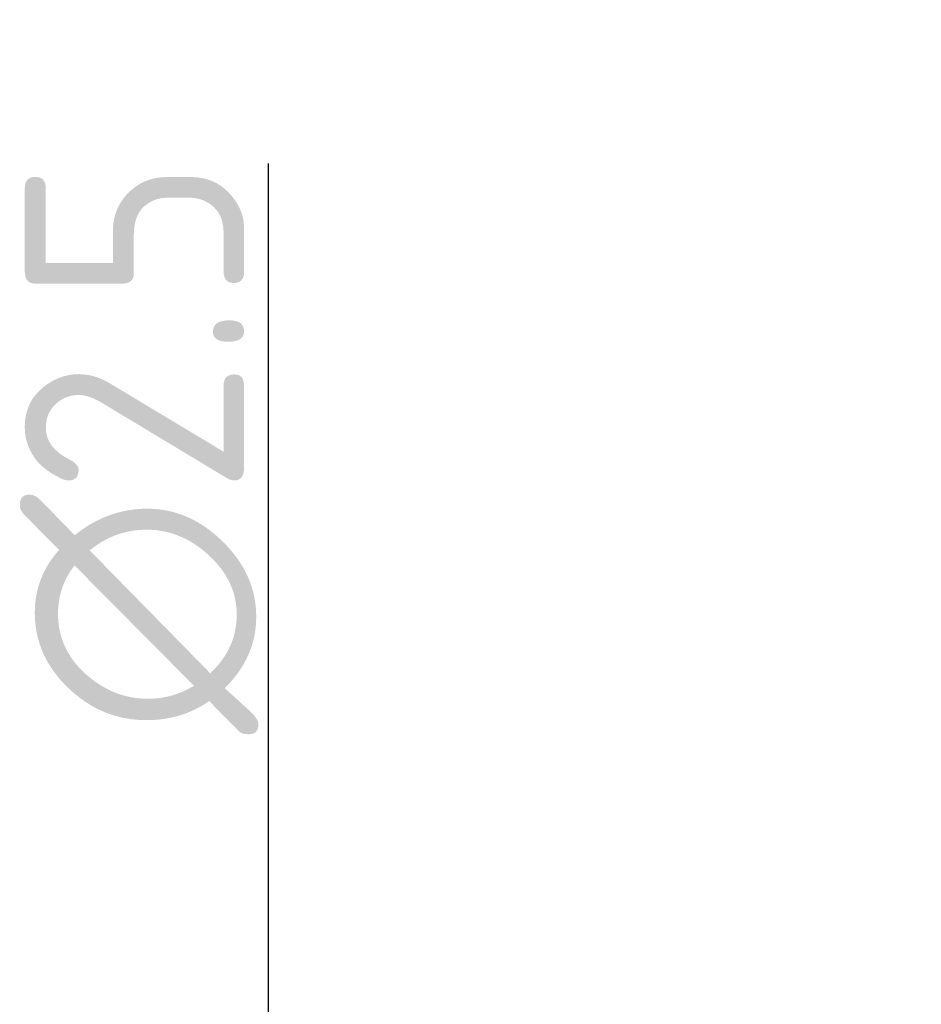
# Model space of a CAD drawing. Extents: x 148 to 301, y 133 to 182.
# Tile 5 of 7: x 215 to 224, y 172 to 182. Entities that reach past the tile are written whole.
import ezdxf

# ---------------------------------------------------------------- set-up
doc = ezdxf.new("R2010")
doc.units = 0
doc.layers.get('0').update_dxf_attribs({"linetype": 'CONTINUOUS'})
doc.layers.get('DEFPOINTS').update_dxf_attribs({"linetype": 'CONTINUOUS'})
doc.layers.add('図形', color=7, linetype='CONTINUOUS')
doc.layers.add('寸法_文字', color=3, linetype='CONTINUOUS')
doc.layers.get('0').off()
doc.styles.add('DIMENSION', font='isocp.shx', dxfattribs={"bigfont": 'bigfont.shx'})
doc.dimstyles.get("Standard").update_dxf_attribs({"dimtxt": 0.18, "dimasz": 0.18, "dimexe": 0.18, "dimexo": 0.0625, "dimgap": 0.09, "dimtad": 0, "dimtih": 1, "dimtoh": 1, "dimzin": 0, "dimcen": 0.09, "dimazin": 3, "dimtfac": 1, "dimtofl": 0, "dimtmove": 0, "dimatfit": 3})

# ---------------------------------------------------------------- blocks, each defined once
blk = doc.blocks.new('_OPEN30')
at = {"color": 0, "linetype": 'BYBLOCK'}
for p, q in [((-1, 0.2679), (0, 0)), ((0, 0), (-1, -0.2679)), ((0, 0), (-1, 0))]:
    blk.add_line(p, q, dxfattribs=at)
blk = doc.blocks.new('*U22')
at = {"layer": '寸法_文字', "color": 3, "style": 'DIMENSION'}
blk.add_text('∅2.5', height=2.25, rotation=90, dxfattribs=at).set_placement((217.25, 174.528))
blk = doc.blocks.new('*D9')
at = {"layer": 'DEFPOINTS', "color": 0}
for p in [(217.5, 168.75), (224.2, 168.75), (224.2, 166.25)]:
    blk.add_point(p, dxfattribs=at)
at = {"layer": '寸法_文字', "color": 3}
for p, q in [((217.5, 170.25), (217.5, 180.384)), ((223.95, 168.75), (216.5, 168.75)), ((217.5, 166.25), (217.5, 168.75)), ((223.95, 166.25), (216.5, 166.25)), ((217.5, 164.75), (217.5, 163.25))]:
    blk.add_line(p, q, dxfattribs=at)
at = {"layer": '図形'}
blk.add_blockref('*U22', (0, 0), dxfattribs=at)
at = {"layer": '寸法_文字', "color": 3, "xscale": 1.5, "yscale": 1.5, "zscale": 1.5}
for p, rotation in [((217.5, 168.75), 270), ((217.5, 166.25), 90)]:
    blk.add_blockref('_OPEN30', p, dxfattribs=dict(at, rotation=rotation))

msp = doc.modelspace()

# ---------------------------------------------------------------- dimensions: what is measured, and where the dimension line sits
at = {"layer": '寸法_文字'}
dim = msp.add_linear_dim(base=(217.5, 168.75), p1=(224.2, 166.25), p2=(224.2, 168.75), angle=90, text='%%c<>', dimstyle='Standard', override={"dimscale": 0.5, "dimse1": 0, "dimse2": 0}, dxfattribs=at)
dim.commit()
dim.dimension.update_dxf_attribs({"geometry": '*D9', "text_midpoint": (217.5, 177.5), "dimtype": 128})

doc.saveas('drawing.dxf')
